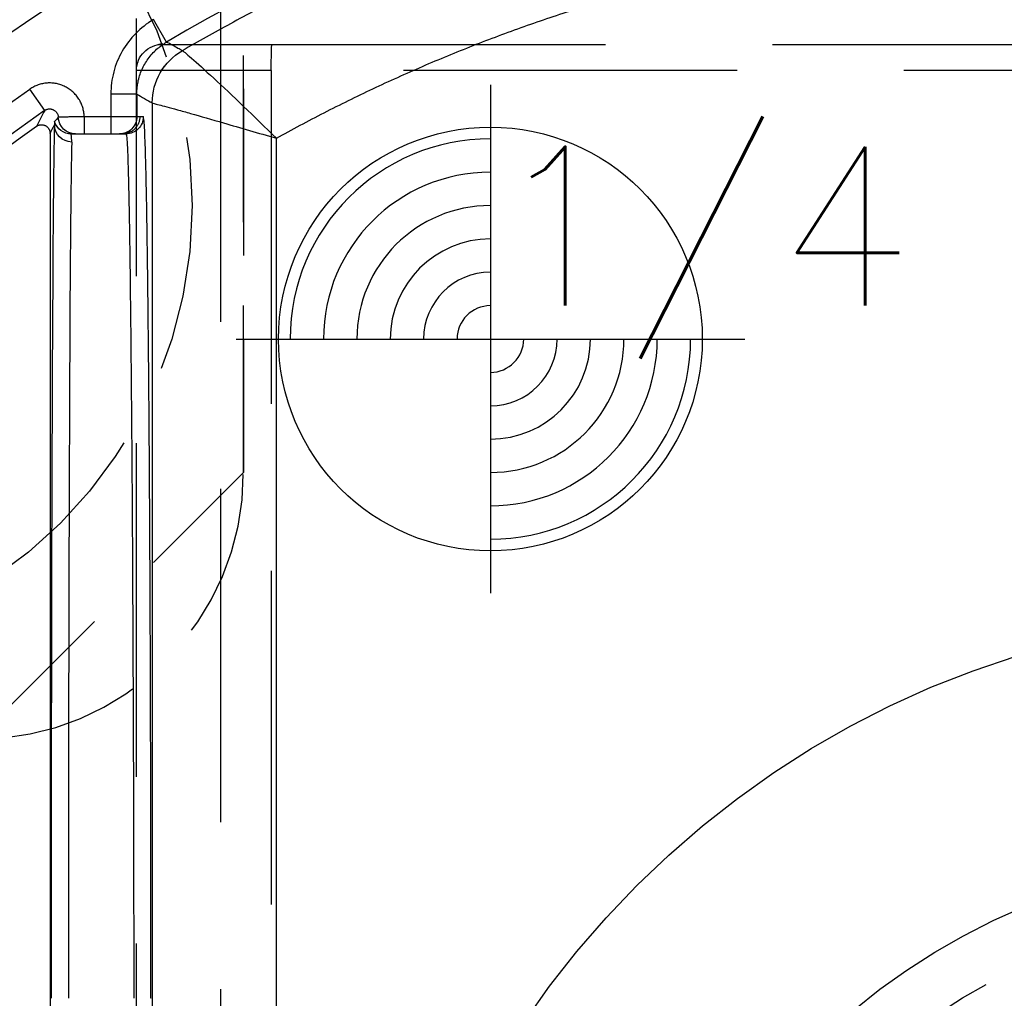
# Model space of a CAD drawing. Extents: x 2651 to 7771, y -1163 to 1075.
# Tile 194 of 256: x 4214 to 4228, y 264 to 278. Entities that reach past the tile are written whole.
import ezdxf

# ---------------------------------------------------------------- set-up
doc = ezdxf.new("R2010")
doc.units = 0
doc.header["$LTSCALE"] = 10
for name, pattern in [('CNSHID', [4, 3, -1]), ('DASHED', [0.75, 0.5, -0.25]), ('HIDDEN', [0.375, 0.25, -0.125])]:
    doc.linetypes.add(name, pattern=pattern)
doc.layers.get('0').update_dxf_attribs({"linetype": 'CONTINUOUS'})
doc.layers.get('Defpoints').update_dxf_attribs({"linetype": 'CONTINUOUS'})
for name, color, linetype in [('1', 7, 'CONTINUOUS'), ('204', 7, 'CONTINUOUS'), ('COOL', 150, 'HIDDEN'), ('DIM', 3, 'CONTINUOUS'), ('LAYER_103', 7, 'CONTINUOUS'), ('PIN', 3, 'CONTINUOUS'), ('WL1-HL', 4, 'CNSHID')]:
    doc.layers.add(name, color=color, linetype=linetype)
doc.styles.get("Standard").update_dxf_attribs({"font": 'romans.shx'})
doc.dimstyles.new('MM& INCH5', dxfattribs={"dimtxt": 5, "dimasz": 2.5, "dimexe": 1, "dimexo": 0.5, "dimtad": 0, "dimrnd": 1.38778e-17, "dimzin": 9, "dimdsep": 46, "dimtxsty": 'Standard', "dimblk": 'CLOSED', "dimcen": 0, "dimclrd": 3, "dimclre": 3, "dimclrt": 3, "dimazin": 2, "dimtfac": 0.75, "dimtofl": 0, "dimtmove": 0, "dimatfit": 3, "dimfxl": 0, "dimtolj": 1, "dimarcsym": 0})

# ---------------------------------------------------------------- blocks, each defined once
blk = doc.blocks.new('DSD')
at = {"layer": '1', "color": 6, "linetype": 'DASHED'}
for p, q in [((499.908, 528.968), (499.908, 578.104)), ((500.665, 577.737), (500.665, 520.364)), ((501.927, 577.054), (501.927, 528.968)), ((501.705, 542.875), (501.71, 542.875)), ((501.922, 529.325), (501.922, 529.662)), ((499.908, 528.968), (501.927, 528.968)), ((499.898, 528.58), (462.919, 528.58)), ((501.538, 528.58), (499.898, 528.58))]:
    blk.add_line(p, q, dxfattribs=at)
at = {"layer": '1', "color": 252, "linetype": 'Continuous'}
for p, q in [((501.692, 529.457), (501.692, 573.842)), ((499.831, 573.329), (499.831, 529.985)), ((502.312, 529.662), (502.312, 529.921)), ((502.711, 529.662), (502.711, 529.921)), ((501.825, 529.662), (501.923, 529.662)), ((501.923, 529.662), (501.923, 529.324)), ((501.923, 529.662), (502.312, 529.662)), ((502.312, 529.662), (502.711, 529.662)), ((502.312, 529.324), (502.312, 529.662)), ((503.303, 529.569), (503.526, 529.251)), ((501.923, 529.324), (502.312, 529.324)), ((501.477, 528.543), (501.675, 528.208))]:
    blk.add_line(p, q, dxfattribs=at)
at = {"layer": '1', "color": 7, "linetype": 'Continuous'}
for p, q in [((503.222, 529.912), (503.222, 573.144)), ((502.182, 529.921), (502.084, 529.921)), ((502.312, 529.921), (502.182, 529.921)), ((502.711, 529.921), (502.312, 529.921))]:
    blk.add_line(p, q, dxfattribs=at)
at = {"layer": '1', "color": 252, "linetype": 'Continuous'}
for centre, radius, start, end in [((487.959, 551.472), 26.743, 305.0137, 346.7286), ((486.693, 563.151), 38.365, 233.2604, 276.1879), ((487.959, 551.472), 26.617, 276.1879, 300.5226)]:
    blk.add_arc(centre, radius, start, end, dxfattribs=at)
at = {"layer": '1', "color": 7, "linetype": 'Continuous'}
for radius, start, end in [(26.62, 305.5251, 346.6816), (28.499, 303.3599, 336.8536)]:
    blk.add_arc((487.959, 551.472), radius, start, end, dxfattribs=at)
at = {"layer": '1', "color": 252, "linetype": 'Continuous', "extrusion": (0, 0, -1)}
for centre, radius, start, end in [((-487.959, 551.472), 27.132, 193.2714, 234.9863), ((-487.959, 551.472), 28.376, 202.1388, 263.7853), ((-486.693, 563.151), 38.753, 263.8121, 306.7396), ((-486.693, 563.151), 40.124, 263.7932, 306.1972)]:
    blk.add_arc(centre, radius, start, end, dxfattribs=at)
at = {"layer": '1', "color": 110, "linetype": 'Continuous'}
for centre, radius, start, end in [((487.959, 551.472), 27.988, 276.2148, 338.982), ((486.693, 563.151), 39.735, 230.6179, 276.2068)]:
    blk.add_arc(centre, radius, start, end, dxfattribs=at)
at = {"layer": '1', "color": 6, "linetype": 'DASHED', "extrusion": (0, 0, -1)}
blk.add_arc((-501.538, 528.968), 0.389, 180, 270, dxfattribs=at)
at = {"layer": '1', "color": 7, "linetype": 'Continuous'}
blk.add_ellipse((502.89, 542.875), major_axis=(0, 12.954), ratio=0.004451, start_param=3.278184, end_param=4.712389, dxfattribs=at)
at = {"layer": '1', "color": 252, "linetype": 'Continuous'}
for centre, major_axis, ratio, start_param, end_param in [((503.149, 542.875), (0, 13.213), 0.004363, 3.278184, 4.712389), ((486.674, 563.151), (-41.149, 0), 1, 0.952596, 1.678692)]:
    blk.add_ellipse(centre, major_axis=major_axis, ratio=ratio, start_param=start_param, end_param=end_param, dxfattribs=at)
at = {"layer": '1', "color": 252, "linetype": 'Continuous', "extrusion": (0, 0, -1)}
for centre, major_axis, ratio, start_param, end_param in [((502.084, 529.662), (0, -0.259), 0.999962, 1.570796, 3.141593), ((502.182, 529.662), (0, -0.259), 0.999962, 1.570796, 3.141593), ((502.841, 529.662), (0, -0.259), 0.999989, 3.141593, 4.678393), ((502.897, 529.785), (0.259, -0.008), 0.990677, 4.68095, 6.251152), ((502.905, 529.662), (0, -0.259), 0.999977, 3.141593, 4.431029), ((500.785, 529.457), (0.452, 0.786), 0.999949, 1.049185, 2.092408), ((500.785, 529.457), (-0.106, 0.901), 0.999761, 1.688035, 2.731247)]:
    blk.add_ellipse(centre, major_axis=major_axis, ratio=ratio, start_param=start_param, end_param=end_param, dxfattribs=at)
at = {"layer": '1', "color": 6, "linetype": 'DASHED', "extrusion": (0, 0, -1)}
for centre in [(502.137, 529.662), (502.181, 529.662)]:
    blk.add_ellipse(centre, major_axis=(0, -0.259), ratio=0.999914, start_param=1.570796, end_param=3.141593, dxfattribs=at)
at = {"layer": '1', "color": 252, "linetype": 'Continuous'}
for points, weights in [([(501.71, 542.875), (501.71, 535.135), (501.757, 529.662), (501.825, 529.662)], [1, 0.804737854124, 0.804737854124, 1]), ([(490.56, 527.041), (481.685, 526.077), (473.041, 528.306), (465.739, 533.443)], [1, 0.957116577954, 0.957116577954, 1]), ([(499.831, 529.985), (496.958, 528.39), (493.826, 527.396), (490.56, 527.041)], [1, 0.98681524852, 0.98681524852, 1])]:
    blk.add_rational_spline(points, weights, degree=3, dxfattribs=at)
for points, knots in [([(502.084, 529.921), (502.082, 529.925), (502.077, 529.934), (502.071, 530.005), (502.064, 530.115), (502.058, 530.267), (502.052, 530.458), (502.046, 530.686), (502.041, 530.947), (502.035, 531.241), (502.03, 531.564), (502.025, 531.915), (502.021, 532.29), (502.016, 532.688), (502.012, 533.107), (502.008, 533.544), (502.004, 533.997), (502, 534.464), (501.996, 534.942), (501.993, 535.431), (501.99, 535.928), (501.987, 536.43), (501.985, 536.938), (501.982, 537.448), (501.98, 537.959), (501.978, 538.471), (501.976, 538.981), (501.974, 539.488), (501.973, 539.991), (501.972, 540.489), (501.971, 540.981), (501.97, 541.466), (501.969, 541.943), (501.969, 542.412), (501.969, 542.722), (501.969, 542.875)], [0, 0, 0, 0, 0.038023, 0.075563, 0.112621, 0.149196, 0.185289, 0.2209, 0.256028, 0.290673, 0.324837, 0.358517, 0.391715, 0.424431, 0.456664, 0.488415, 0.519683, 0.550468, 0.580772, 0.610592, 0.63993, 0.668786, 0.697159, 0.72505, 0.752458, 0.779383, 0.805826, 0.831787, 0.857265, 0.88226, 0.906773, 0.930804, 0.954352, 0.977417, 1, 1, 1, 1]), ([(464.023, 532.479), (464.378, 532.222), (465.095, 531.703), (466.214, 530.966), (467.376, 530.255), (468.583, 529.575), (469.835, 528.93), (471.131, 528.321), (472.47, 527.753), (473.851, 527.229), (475.274, 526.752), (477.26, 526.172), (481.032, 525.318), (485.084, 524.958), (488.752, 525.048), (490.12, 525.175), (490.803, 525.238)], [0, 0, 0, 0, 0.046368, 0.093547, 0.141537, 0.190338, 0.23995, 0.290372, 0.341606, 0.393651, 0.446506, 0.500173, 0.612317, 0.8549, 0.92745, 1, 1, 1, 1]), ([(501.241, 528.674), (501.229, 528.672), (501.039, 528.838), (500.499, 529.336), (500.161, 529.659), (499.831, 529.985)], [0, 0, 0, 0, 0.5, 0.5, 1, 1, 1, 1]), ([(501.691, 529.457), (501.685, 529.459), (501.672, 529.462), (501.596, 529.482), (501.48, 529.513), (501.319, 529.557), (501.053, 529.63), (500.572, 529.772), (500.103, 529.907), (499.831, 529.985)], [0, 0, 0, 0, 0.097521, 0.196244, 0.296336, 0.397955, 0.501256, 0.710965, 1, 1, 1, 1]), ([(502.711, 529.662), (502.711, 529.65), (502.712, 529.638), (502.714, 529.615), (502.716, 529.603), (502.721, 529.569), (502.732, 529.523), (502.748, 529.48), (502.763, 529.448), (502.768, 529.438), (502.779, 529.417), (502.785, 529.407), (502.804, 529.378), (502.818, 529.359), (502.84, 529.332), (502.848, 529.324), (502.864, 529.307), (502.872, 529.299), (502.899, 529.275), (502.935, 529.246), (502.975, 529.223), (503.006, 529.207), (503.017, 529.202), (503.038, 529.193), (503.049, 529.189), (503.082, 529.178), (503.105, 529.171), (503.15, 529.162), (503.173, 529.159), (503.22, 529.156), (503.267, 529.157), (503.313, 529.163), (503.347, 529.17), (503.358, 529.173), (503.381, 529.179), (503.392, 529.183), (503.425, 529.195), (503.467, 529.213), (503.507, 529.237), (503.526, 529.251)], [0, 0, 0, 0, 0.03125, 0.03125, 0.0625, 0.0625, 0.125, 0.1875, 0.1875, 0.21875, 0.21875, 0.25, 0.25, 0.3125, 0.3125, 0.34375, 0.34375, 0.375, 0.375, 0.4375, 0.5, 0.5, 0.53125, 0.53125, 0.5625, 0.5625, 0.625, 0.625, 0.6875, 0.6875, 0.75, 0.8125, 0.8125, 0.84375, 0.84375, 0.875, 0.875, 0.9375, 1, 1, 1, 1]), ([(501.923, 529.324), (501.92, 529.263), (501.912, 529.138), (501.853, 528.957), (501.758, 528.791), (501.632, 528.647), (501.528, 528.578), (501.477, 528.543)], [0, 0, 0, 0, 0.195653, 0.397798, 0.602202, 0.804347, 1, 1, 1, 1]), ([(501.675, 528.208), (501.772, 528.266), (501.86, 528.335), (502.017, 528.494), (502.086, 528.585), (502.197, 528.778), (502.24, 528.884), (502.297, 529.1), (502.312, 529.211), (502.312, 529.324)], [0, 0, 0, 0, 0.25, 0.25, 0.5, 0.5, 0.75, 0.75, 1, 1, 1, 1]), ([(490.803, 525.238), (491.196, 525.286), (491.969, 525.38), (493.103, 525.584), (494.191, 525.824), (495.234, 526.101), (496.23, 526.409), (497.179, 526.743), (498.082, 527.099), (498.938, 527.473), (499.748, 527.862), (500.513, 528.258), (501.002, 528.537), (501.241, 528.674)], [0, 0, 0, 0, 0.107215, 0.211168, 0.31186, 0.409292, 0.503461, 0.59437, 0.682018, 0.766405, 0.847531, 0.925396, 1, 1, 1, 1]), ([(501.241, 528.674), (501.263, 528.662), (501.284, 528.65), (501.363, 528.606), (501.42, 528.575), (501.477, 528.543)], [0, 0, 0, 0, 0.272285, 0.272285, 1, 1, 1, 1])]:
    blk.add_open_spline(points, degree=3, knots=knots, dxfattribs=at)
at = {"layer": '1', "color": 7, "linetype": 'Continuous'}
for points, knots in [([(491.031, 523.143), (490.723, 523.11), (490.262, 523.065), (489.722, 523.022), (489.491, 523.006), (489.337, 522.996), (489.259, 522.991), (488.565, 522.948), (487.331, 522.9), (485.483, 522.913), (484.252, 522.979), (483.33, 523.049), (482.869, 523.09), (482.331, 523.146), (482.101, 523.172), (481.947, 523.19), (481.87, 523.2), (481.18, 523.284), (479.961, 523.463), (478.157, 523.812), (476.376, 524.241), (474.619, 524.75), (472.886, 525.339), (471.176, 526.008), (470.052, 526.508), (469.354, 526.838), (469.215, 526.905), (469.007, 527.006), (468.937, 527.04), (468.799, 527.109), (468.453, 527.281), (468.11, 527.458), (467.292, 527.892), (466.216, 528.495), (464.646, 529.472), (463.628, 530.172), (463.127, 530.534)], [0, 0, 0, 0, 0.03125, 0.046875, 0.054688, 0.054688, 0.0625, 0.0625, 0.125, 0.1875, 0.25, 0.25, 0.28125, 0.296875, 0.304688, 0.304688, 0.3125, 0.3125, 0.375, 0.4375, 0.5, 0.5625, 0.625, 0.6875, 0.75, 0.75, 0.765625, 0.765625, 0.773438, 0.773438, 0.78125, 0.8125, 0.8125, 0.875, 0.9375, 1, 1, 1, 1]), ([(502.841, 529.921), (502.836, 529.921), (502.823, 529.921), (502.779, 529.921), (502.753, 529.921), (502.745, 529.921), (502.732, 529.921), (502.728, 529.921), (502.72, 529.921), (502.715, 529.921), (502.711, 529.921)], [0, 0, 0, 0, 0.1875, 0.375, 0.6875, 0.875, 0.875, 0.9375, 0.9375, 1, 1, 1, 1]), ([(502.905, 529.921), (502.892, 529.921), (502.88, 529.921), (502.859, 529.921), (502.849, 529.921), (502.841, 529.921)], [0, 0, 0, 0, 0.5, 0.5, 1, 1, 1, 1]), ([(502.897, 530.042), (502.897, 530.021), (502.898, 530.004), (502.899, 529.981), (502.9, 529.974), (502.901, 529.962), (502.902, 529.956), (502.904, 529.942), (502.905, 529.938), (502.905, 529.933), (502.906, 529.927), (502.91, 529.919), (502.904, 529.921)], [0, 0, 0, 0, 0.25, 0.25, 0.375, 0.375, 0.5, 0.5, 0.75, 0.75, 0.875, 1, 1, 1, 1]), ([(503.427, 529.807), (503.422, 529.803), (503.412, 529.797), (503.401, 529.792), (503.394, 529.789), (503.389, 529.788), (503.384, 529.787), (503.376, 529.784), (503.367, 529.783), (503.359, 529.783), (503.354, 529.782), (503.35, 529.782), (503.345, 529.783), (503.337, 529.783), (503.326, 529.785), (503.314, 529.788), (503.307, 529.79), (503.302, 529.792), (503.298, 529.794), (503.29, 529.798), (503.282, 529.803), (503.276, 529.807), (503.272, 529.81), (503.268, 529.813), (503.265, 529.816), (503.259, 529.821), (503.251, 529.83), (503.244, 529.839), (503.24, 529.846), (503.238, 529.85), (503.235, 529.855), (503.232, 529.863), (503.229, 529.871), (503.226, 529.879), (503.225, 529.883), (503.224, 529.888), (503.224, 529.893), (503.223, 529.9), (503.222, 529.906), (503.222, 529.912)], [0, 0, 0, 0, 0.0625, 0.125, 0.125, 0.15625, 0.15625, 0.1875, 0.25, 0.25, 0.28125, 0.28125, 0.3125, 0.3125, 0.375, 0.4375, 0.4375, 0.46875, 0.46875, 0.5, 0.5625, 0.5625, 0.59375, 0.59375, 0.625, 0.625, 0.6875, 0.75, 0.75, 0.78125, 0.78125, 0.8125, 0.875, 0.875, 0.90625, 0.90625, 0.9375, 0.9375, 1, 1, 1, 1]), ([(503.154, 529.734), (503.156, 529.739), (503.156, 529.744), (503.156, 529.748), (503.156, 529.753), (503.156, 529.758), (503.156, 529.77), (503.156, 529.777), (503.157, 529.785)], [0, 0, 0, 0, 0.25, 0.5, 0.5, 0.75, 0.75, 1, 1, 1, 1]), ([(502.711, 529.662), (502.724, 529.662), (502.737, 529.662), (502.756, 529.663), (502.762, 529.663), (502.775, 529.663), (502.781, 529.663), (502.812, 529.664), (502.836, 529.664), (502.865, 529.665), (502.871, 529.665), (502.882, 529.665), (502.888, 529.665), (502.905, 529.666), (502.916, 529.666), (502.947, 529.667), (502.967, 529.667), (503.003, 529.668), (503.019, 529.668), (503.036, 529.669), (503.041, 529.669), (503.047, 529.669), (503.056, 529.669), (503.07, 529.67), (503.079, 529.67), (503.084, 529.67), (503.1, 529.671)], [0, 0, 0, 0, 0.0625, 0.0625, 0.09375, 0.09375, 0.125, 0.125, 0.25, 0.25, 0.28125, 0.28125, 0.3125, 0.3125, 0.375, 0.375, 0.5, 0.5, 0.625, 0.625, 0.65625, 0.65625, 0.6875, 0.75, 0.8125, 1, 1, 1, 1]), ([(503.303, 529.569), (503.299, 529.566), (503.289, 529.56), (503.278, 529.555), (503.267, 529.551), (503.261, 529.549), (503.25, 529.547), (503.239, 529.545), (503.227, 529.545), (503.215, 529.546), (503.21, 529.547), (503.198, 529.549), (503.193, 529.551), (503.185, 529.553), (503.181, 529.555), (503.177, 529.556), (503.172, 529.558), (503.166, 529.562), (503.156, 529.568), (503.147, 529.575), (503.141, 529.58), (503.138, 529.583), (503.134, 529.587), (503.128, 529.593), (503.123, 529.6), (503.119, 529.607), (503.117, 529.611), (503.114, 529.615), (503.112, 529.619), (503.109, 529.625), (503.105, 529.636), (503.102, 529.647), (503.102, 529.652), (503.101, 529.657), (503.1, 529.661), (503.1, 529.666), (503.1, 529.671)], [0, 0, 0, 0, 0.0625, 0.125, 0.125, 0.1875, 0.1875, 0.25, 0.3125, 0.3125, 0.375, 0.375, 0.4375, 0.4375, 0.46875, 0.46875, 0.5, 0.5, 0.5625, 0.625, 0.625, 0.65625, 0.65625, 0.6875, 0.75, 0.75, 0.78125, 0.78125, 0.8125, 0.8125, 0.875, 0.9375, 0.9375, 0.96875, 0.96875, 1, 1, 1, 1])]:
    blk.add_open_spline(points, degree=3, knots=knots, dxfattribs=at)
at = {"layer": '1', "color": 252, "linetype": 'Continuous'}
for points in [[(503.222, 529.912), (503.2, 529.87), (503.178, 529.827), (503.157, 529.785)], [(503.303, 529.569), (503.345, 529.648), (503.386, 529.727), (503.427, 529.807)], [(501.923, 529.324), (501.846, 529.368), (501.769, 529.413), (501.692, 529.457)]]:
    blk.add_open_spline(points, degree=3, dxfattribs=at)
at = {"layer": '1', "color": 7, "linetype": 'Continuous'}
for points in [[(503.1, 529.671), (503.116, 529.692), (503.134, 529.713), (503.154, 529.734)], [(501.692, 529.457), (501.691, 529.457), (501.691, 529.457), (501.691, 529.457)], [(501.241, 528.674), (501.241, 528.674), (501.241, 528.674), (501.241, 528.674)]]:
    blk.add_open_spline(points, degree=3, dxfattribs=at)
at = {"layer": '1', "color": 6, "linetype": 'DASHED'}
for points in [[(462.929, 528.968), (499.908, 528.968)], [(501.539, 528.572), (501.609, 528.586)]]:
    blk.add_open_spline(points, degree=1, dxfattribs=at)
blk.add_open_spline([(499.908, 528.968), (499.908, 528.867), (499.907, 528.766), (499.904, 528.622), (499.902, 528.579), (499.897, 528.58)], degree=3, knots=[0, 0, 0, 0, 0.5, 0.5, 1, 1, 1, 1], dxfattribs=at)
blk.add_rational_spline([(501.927, 528.971), (501.927, 528.966), (501.927, 528.647), (501.927, 528.191)], [1, 0.804737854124, 0.804737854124, 1], degree=3, dxfattribs=at)
blk = doc.blocks.new('*D178')
at = {"layer": 'Defpoints', "color": 0}
for p in [(4171.684, 387.642), (4446.684, 255.642), (4473.321, 255.642)]:
    blk.add_point(p, dxfattribs=at)
at = {"layer": 'DIM', "color": 3, "lineweight": -2}
blk.add_line((4447.184, 255.642), (4473.321, 255.642), dxfattribs=at)
at = {"layer": 'DIM', "color": 3, "insert": (4496.327, 255.642), "char_height": 5, "attachment_point": 5}
blk.add_mtext('\\A1;132 [5.197]', dxfattribs=at)
blk = doc.blocks.new('_Closed')
at = {"color": 0, "linetype": 'ByBlock', "lineweight": -2}
for p, q in [((-1, 0.1667), (0, 0)), ((-1, 0.1667), (-1, -0.1667)), ((0, 0), (-1, -0.1667)), ((0, 0), (-1, 0))]:
    blk.add_line(p, q, dxfattribs=at)
blk = doc.blocks.new('*D179')
at = {"layer": 'Defpoints', "color": 0}
for p in [(4171.684, 387.642), (4473.321, 263.642), (4381.212, 262.642)]:
    blk.add_point(p, dxfattribs=at)
at = {"layer": 'DIM', "color": 3, "lineweight": -2}
for p, q in [((4463.321, 262.642), (4468.321, 263.642)), ((4468.321, 263.642), (4473.321, 263.642)), ((4381.712, 262.642), (4463.321, 262.642))]:
    blk.add_line(p, q, dxfattribs=at)
at = {"layer": 'DIM', "color": 3, "insert": (4496.327, 263.642), "char_height": 5, "attachment_point": 5}
blk.add_mtext('\\A1;125 [4.921]', dxfattribs=at)
blk = doc.blocks.new('*D180')
at = {"layer": 'Defpoints', "color": 0}
for p in [(4171.684, 387.642), (4446.684, 212.642), (4473.321, 212.642)]:
    blk.add_point(p, dxfattribs=at)
at = {"layer": 'DIM', "color": 3, "lineweight": -2}
blk.add_line((4447.184, 212.642), (4473.321, 212.642), dxfattribs=at)
at = {"layer": 'DIM', "color": 3, "insert": (4493.946, 212.642), "char_height": 5, "attachment_point": 5}
blk.add_mtext('\\A1;175 [6.89]', dxfattribs=at)
blk = doc.blocks.new('*D181')
at = {"layer": 'Defpoints', "color": 0}
for p in [(4171.684, 387.642), (4446.684, 182.642), (4473.321, 182.642)]:
    blk.add_point(p, dxfattribs=at)
at = {"layer": 'DIM', "color": 3, "lineweight": -2}
blk.add_line((4447.184, 182.642), (4473.321, 182.642), dxfattribs=at)
at = {"layer": 'DIM', "color": 3, "insert": (4496.684, 182.642), "char_height": 5, "attachment_point": 5}
blk.add_mtext('\\A1;205 [8.071]', dxfattribs=at)
blk = doc.blocks.new('*D182')
at = {"layer": 'Defpoints', "color": 0}
for p in [(4171.684, 387.642), (4446.684, 162.642), (4473.321, 162.642)]:
    blk.add_point(p, dxfattribs=at)
at = {"layer": 'DIM', "color": 3, "lineweight": -2}
blk.add_line((4447.184, 162.642), (4473.321, 162.642), dxfattribs=at)
at = {"layer": 'DIM', "color": 3, "insert": (4496.684, 162.642), "char_height": 5, "attachment_point": 5}
blk.add_mtext('\\A1;225 [8.858]', dxfattribs=at)
blk = doc.blocks.new('*D183')
at = {"layer": 'Defpoints', "color": 0}
for p in [(4171.684, 387.642), (4446.684, 119.642), (4473.321, 119.642)]:
    blk.add_point(p, dxfattribs=at)
at = {"layer": 'DIM', "color": 3, "lineweight": -2}
blk.add_line((4447.184, 119.642), (4473.321, 119.642), dxfattribs=at)
at = {"layer": 'DIM', "color": 3, "insert": (4499.065, 119.642), "char_height": 5, "attachment_point": 5}
blk.add_mtext('\\A1;268 [10.551]', dxfattribs=at)
blk = doc.blocks.new('*D184')
at = {"layer": 'Defpoints', "color": 0}
for p in [(4171.684, 387.642), (4446.684, 12.642), (4473.321, 12.642)]:
    blk.add_point(p, dxfattribs=at)
at = {"layer": 'DIM', "color": 3, "lineweight": -2}
blk.add_line((4447.184, 12.642), (4473.321, 12.642), dxfattribs=at)
at = {"layer": 'DIM', "color": 3, "insert": (4499.065, 12.642), "char_height": 5, "attachment_point": 5}
blk.add_mtext('\\A1;375 [14.764]', dxfattribs=at)
blk = doc.blocks.new('*D185')
at = {"layer": 'Defpoints', "color": 0}
for p in [(4171.684, 387.642), (4446.684, 55.642), (4473.321, 55.642)]:
    blk.add_point(p, dxfattribs=at)
at = {"layer": 'DIM', "color": 3, "lineweight": -2}
blk.add_line((4447.184, 55.642), (4473.321, 55.642), dxfattribs=at)
at = {"layer": 'DIM', "color": 3, "insert": (4499.065, 55.642), "char_height": 5, "attachment_point": 5}
blk.add_mtext('\\A1;332 [13.071]', dxfattribs=at)
blk = doc.blocks.new('*D186')
at = {"layer": 'Defpoints', "color": 0}
for p in [(4171.684, 387.642), (4381.212, -22.358), (4473.321, -22.358)]:
    blk.add_point(p, dxfattribs=at)
at = {"layer": 'DIM', "color": 3, "lineweight": -2}
blk.add_line((4381.712, -22.358), (4473.321, -22.358), dxfattribs=at)
at = {"layer": 'DIM', "color": 3, "insert": (4499.065, -22.358), "char_height": 5, "attachment_point": 5}
blk.add_mtext('\\A1;410 [16.142]', dxfattribs=at)
blk = doc.blocks.new('*D187')
at = {"layer": 'Defpoints', "color": 0}
for p in [(4171.684, 387.642), (4274.104, -57.358), (4473.321, -57.358)]:
    blk.add_point(p, dxfattribs=at)
at = {"layer": 'DIM', "color": 3, "lineweight": -2}
blk.add_line((4274.604, -57.358), (4473.321, -57.358), dxfattribs=at)
at = {"layer": 'DIM', "color": 3, "insert": (4496.684, -57.358), "char_height": 5, "attachment_point": 5}
blk.add_mtext('\\A1;445 [17.52]', dxfattribs=at)
blk = doc.blocks.new('*D188')
at = {"layer": 'Defpoints', "color": 0}
for p in [(4171.684, 387.642), (4271.924, -104.358), (4473.321, -104.358)]:
    blk.add_point(p, dxfattribs=at)
at = {"layer": 'DIM', "color": 3, "lineweight": -2}
blk.add_line((4272.424, -104.358), (4473.321, -104.358), dxfattribs=at)
at = {"layer": 'DIM', "color": 3, "insert": (4496.684, -104.358), "char_height": 5, "attachment_point": 5}
blk.add_mtext('\\A1;492 [19.37]', dxfattribs=at)
blk = doc.blocks.new('*D189')
at = {"layer": 'Defpoints', "color": 0}
for p in [(4171.684, 387.642), (4285.884, -124.358), (4473.321, -124.358)]:
    blk.add_point(p, dxfattribs=at)
at = {"layer": 'DIM', "color": 3, "lineweight": -2}
blk.add_line((4286.384, -124.358), (4473.321, -124.358), dxfattribs=at)
at = {"layer": 'DIM', "color": 3, "insert": (4499.065, -124.358), "char_height": 5, "attachment_point": 5}
blk.add_mtext('\\A1;512 [20.157]', dxfattribs=at)
blk = doc.blocks.new('*D193')
at = {"layer": 'Defpoints', "color": 0}
for p in [(4171.684, 387.642), (4401.864, -82.358), (4473.321, -82.358)]:
    blk.add_point(p, dxfattribs=at)
at = {"layer": 'DIM', "color": 3, "lineweight": -2}
blk.add_line((4402.364, -82.358), (4473.321, -82.358), dxfattribs=at)
at = {"layer": 'DIM', "color": 3, "insert": (4499.065, -82.358), "char_height": 5, "attachment_point": 5}
blk.add_mtext('\\A1;470 [18.504]', dxfattribs=at)
blk = doc.blocks.new('*D199')
at = {"layer": 'Defpoints', "color": 0}
for p in [(4171.684, 387.642), (4256.684, -119.598), (4256.684, -149.953)]:
    blk.add_point(p, dxfattribs=at)
at = {"layer": 'DIM', "color": 3, "lineweight": -2}
blk.add_line((4256.684, -120.098), (4256.684, -149.953), dxfattribs=at)
at = {"layer": 'DIM', "color": 3, "insert": (4256.684, -170.935), "char_height": 5, "attachment_point": 5, "rotation": 90}
blk.add_mtext('\\A1;85 [3.346]', dxfattribs=at)
blk = doc.blocks.new('*D200')
at = {"layer": 'Defpoints', "color": 0}
for p in [(4171.684, 387.642), (4278.684, -131.558), (4278.684, -149.953)]:
    blk.add_point(p, dxfattribs=at)
at = {"layer": 'DIM', "color": 3, "lineweight": -2}
blk.add_line((4278.684, -132.058), (4278.684, -149.953), dxfattribs=at)
at = {"layer": 'DIM', "color": 3, "insert": (4278.684, -172.959), "char_height": 5, "attachment_point": 5, "rotation": 90}
blk.add_mtext('\\A1;107 [4.213]', dxfattribs=at)
blk = doc.blocks.new('*D201')
at = {"layer": 'Defpoints', "color": 0}
for p in [(4171.684, 387.642), (4296.684, -137.358), (4296.684, -149.953)]:
    blk.add_point(p, dxfattribs=at)
at = {"layer": 'DIM', "color": 3, "lineweight": -2}
blk.add_line((4296.684, -137.858), (4296.684, -149.953), dxfattribs=at)
at = {"layer": 'DIM', "color": 3, "insert": (4296.684, -172.959), "char_height": 5, "attachment_point": 5, "rotation": 90}
blk.add_mtext('\\A1;125 [4.921]', dxfattribs=at)
blk = doc.blocks.new('*D202')
at = {"layer": 'Defpoints', "color": 0}
for p in [(4171.684, 387.642), (4246.684, -84.778), (4246.684, -149.953)]:
    blk.add_point(p, dxfattribs=at)
at = {"layer": 'DIM', "color": 3, "lineweight": -2}
blk.add_line((4246.684, -85.278), (4246.684, -149.953), dxfattribs=at)
at = {"layer": 'DIM', "color": 3, "insert": (4246.684, -170.935), "char_height": 5, "attachment_point": 5, "rotation": 90}
blk.add_mtext('\\A1;75 [2.953]', dxfattribs=at)
blk = doc.blocks.new('*D203')
at = {"layer": 'Defpoints', "color": 0}
for p in [(4171.684, 387.642), (4368.684, -115.538), (4368.684, -149.953)]:
    blk.add_point(p, dxfattribs=at)
at = {"layer": 'DIM', "color": 3, "lineweight": -2}
blk.add_line((4368.684, -116.038), (4368.684, -149.953), dxfattribs=at)
at = {"layer": 'DIM', "color": 3, "insert": (4368.684, -172.959), "char_height": 5, "attachment_point": 5, "rotation": 90}
blk.add_mtext('\\A1;197 [7.756]', dxfattribs=at)
blk = doc.blocks.new('117')
at = {"layer": 'WL1-HL'}
for radius in [13.87, 10.3]:
    blk.add_circle((254.95, 1693.104), radius, dxfattribs=at)
blk = doc.blocks.new('A$C257357D5')
at = {"layer": 'COOL'}
blk.add_circle((61, -32), 9.5, dxfattribs=at)
blk.add_blockref('117', (-193.95, -1725.104), dxfattribs=at)
blk = doc.blocks.new('*U6', base_point=(965.4695, 1808.9548))
blk.add_circle((965.4695, 1808.9548), 0.5)
for radius, start, end in [(0.4724, 90, 180), (0.3937, 90, 180), (0.315, 90, 180), (0.2362, 90, 180), (0.1575, 90, 180), (0.0787, 90, 180), (0.0787, 270, 0), (0.1575, 270, 0), (0.2362, 270, 0), (0.315, 270, 0), (0.3937, 270, 0), (0.4724, 270, 0)]:
    blk.add_arc((965.4695, 1808.9548), radius, start, end)
at = {"layer": 'PIN'}
for p, q in [((965.4695, 1809.5548), (965.4695, 1808.3548)), ((964.8695, 1808.9548), (966.0695, 1808.9548))]:
    blk.add_line(p, q, dxfattribs=at)
blk = doc.blocks.new('A$C5B154A66')
at = {"layer": '204', "color": 6, "linetype": 'HIDDEN'}
for p, q in [((45.3, -16), (45.3, 16)), ((41.3, -20), (45.3, -16))]:
    blk.add_line(p, q, dxfattribs=at)
blk.add_circle((37.8, -12), 6.73, dxfattribs=at)
at = {"layer": 'LAYER_103', "color": 6, "linetype": 'HIDDEN'}
blk.add_line((45.3, 16), (45.3, -16), dxfattribs=at)
blk.add_arc((41.3, -16), 4, 270, 0, dxfattribs=at)

msp = doc.modelspace()

# ---------------------------------------------------------------- block references
at = {"layer": 'DIM', "rotation": 180}
msp.add_blockref('DSD', (4717.309, 806.636), dxfattribs=at)
at = {"layer": 'DIM'}
for name in ['A$C257357D5', 'A$C5B154A66']:
    msp.add_blockref(name, (4171.684, 287.642), dxfattribs=at)
at = {"layer": 'PIN', "xscale": 6.35, "yscale": 6.35, "zscale": 6.35}
msp.add_blockref('*U6', (4220.684, 273.642), dxfattribs=at)

# ---------------------------------------------------------------- texts
at = {"layer": 'PIN', "color": 4}
msp.add_text('1/4', height=2.3813, dxfattribs=at).set_placement((4220.684, 274.142))

# ---------------------------------------------------------------- dimensions: what is measured, and where the dimension line sits
at = {"layer": 'DIM'}
for feature_location, offset, dtype, picture, middle in [((4446.684, 255.642), (26.637, 0), 0, '*D178', (4496.327, 255.642)), ((4381.212, 262.642), (92.109, 1), 0, '*D179', (4496.327, 263.642)), ((4446.684, 212.642), (26.637, 0), 0, '*D180', (4493.946, 212.642)), ((4446.684, 182.642), (26.637, 0), 0, '*D181', (4496.684, 182.642)), ((4446.684, 162.642), (26.637, 0), 0, '*D182', (4496.684, 162.642)), ((4446.684, 119.642), (26.637, 0), 0, '*D183', (4499.065, 119.642)), ((4446.684, 12.642), (26.637, 0), 0, '*D184', (4499.065, 12.642)), ((4446.684, 55.642), (26.637, 0), 0, '*D185', (4499.065, 55.642)), ((4381.212, -22.358), (92.109, 0), 0, '*D186', (4499.065, -22.358)), ((4274.104, -57.358), (199.217, 0), 0, '*D187', (4496.684, -57.358)), ((4271.924, -104.358), (201.397, 0), 0, '*D188', (4496.684, -104.358)), ((4285.884, -124.358), (187.437, 0), 0, '*D189', (4499.065, -124.358)), ((4401.864, -82.358), (71.457, 0), 0, '*D193', (4499.065, -82.358)), ((4256.684, -119.598), (0, -30.355), 1, '*D199', (4256.684, -170.935)), ((4278.684, -131.558), (0, -18.395), 1, '*D200', (4278.684, -172.959)), ((4296.684, -137.358), (0, -12.595), 1, '*D201', (4296.684, -172.959)), ((4246.684, -84.778), (0, -65.175), 1, '*D202', (4246.684, -170.935)), ((4368.684, -115.538), (0, -34.415), 1, '*D203', (4368.684, -172.959))]:
    dim = msp.add_ordinate_dim(feature_location=feature_location, offset=offset, dtype=dtype, origin=(4171.684, 387.642), dimstyle='MM& INCH5', dxfattribs=at)
    dim.commit()
    dim.dimension.update_dxf_attribs({"geometry": picture, "text_midpoint": middle})

doc.saveas('drawing.dxf')
